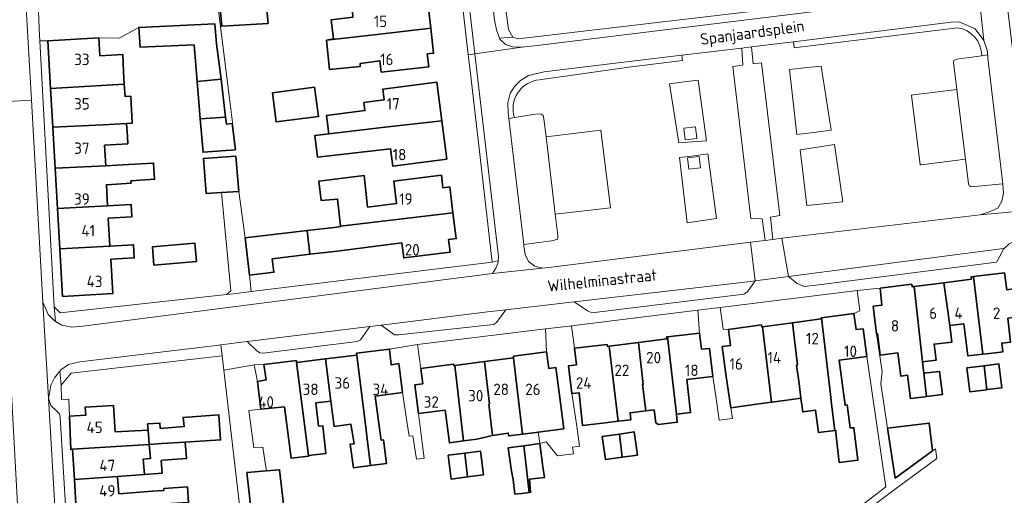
# Model space of a CAD drawing. Header units: metres. Extents: x 245598 to 248625, y 478632 to 481818.
# Tile 18 of 37: x 247546 to 247701, y 479422 to 479497. Entities that reach past the tile are written whole.
import ezdxf
from ezdxf.enums import TextEntityAlignment as Align

# ---------------------------------------------------------------- set-up
doc = ezdxf.new("R2010")
doc.units = ezdxf.units.M
for name, color, linetype, lineweight in [('B-XX-GR-GROENVOORZIENING-GV', 80, 'Continuous', 18), ('B-XX-OG-BEBOUWING-GV', 7, 'Continuous', 35), ('B-XX-OG-BEBOUWING-T18', 10, 'Continuous', 18), ('B-XX-OG-TERREIN_ERF-GV', 7, 'Continuous', 18), ('B-XX-OG-TOPOGRAFIE-T18', 10, 'Continuous', 18), ('B-XX-VH-VERHARDING_GESLOTEN-GV', 252, 'Continuous', 18), ('B-XX-VH-VERHARDING_HALFVERHARDING-GV', 252, 'Continuous', 18), ('B-XX-VH-VERHARDING_OPEN-GV', 252, 'Continuous', 18)]:
    doc.layers.add(name, color=color, linetype=linetype, lineweight=lineweight)
doc.styles.add('NLCS-ISO-M-T18', font='NLCS-ISO.ttf', dxfattribs={"height": 1.8})

msp = doc.modelspace()

# ---------------------------------------------------------------- linework, layer by layer
at = {"layer": 'B-XX-GR-GROENVOORZIENING-GV'}
msp.add_lwpolyline([(247624.095, 479481.82), (247627.725, 479482.4), (247628.275, 479482.388), (247628.6, 479482.175), (247628.725, 479481.625), (247629.062, 479478.797), (247637.678, 479479.823), (247639.197, 479467.622), (247630.516, 479466.588), (247630.912, 479463.263), (247630.912, 479462.9), (247630.888, 479462.675), (247630.625, 479462.588), (247630.287, 479462.463), (247625.544, 479461.826), (247625.575, 479461.563), (247625.775, 479460.262), (247626.313, 479459.125), (247627.325, 479458.413), (247628.533, 479458.113), (247629.9, 479458.275), (247661.238, 479462.175), (247663.581, 479462.462), (247663.113, 479465.862), (247661.325, 479465.9), (247658.463, 479489.875), (247660.025, 479490.112), (247659.875, 479492.787), (247650.452, 479491.654), (247650.535, 479490.823), (247642.081, 479489.778), (247628.011, 479487.778)], dxfattribs=at)
for points in [[(247668.545, 479479.188), (247671.171, 479479.497), (247673.962, 479479.826), (247672.369, 479489.917), (247669.756, 479489.651), (247667.371, 479489.408)], [(247649.956, 479477.861), (247648.498, 479487.172), (247650.796, 479487.459), (247653.037, 479487.739), (247654.311, 479478.179), (247652.071, 479478.015)], [(247649.956, 479477.861), (247652.071, 479478.015), (247654.311, 479478.179), (247653.037, 479487.739), (247650.796, 479487.459), (247648.498, 479487.172)], [(247693.722, 479486.25), (247686.929, 479485.401), (247686.571, 479485.357), (247687.943, 479474.37), (247688.107, 479474.39), (247695.094, 479475.263)], [(247629.062, 479478.797), (247630.516, 479466.588), (247639.197, 479467.622), (247637.678, 479479.823)], [(247650.977, 479478.334), (247652.808, 479478.552), (247652.594, 479480.356), (247650.763, 479480.139)], [(247650.977, 479478.334), (247650.763, 479480.139), (247652.594, 479480.356), (247652.808, 479478.552)], [(247670.132, 479467.988), (247672.736, 479468.255), (247675.768, 479468.566), (247674.493, 479477.595), (247671.501, 479477.126), (247669.076, 479476.745)], [(247651.3, 479465.237), (247650.062, 479475.524), (247652.366, 479475.825), (247654.524, 479476.108), (247655.905, 479465.911), (247653.747, 479465.595)], [(247651.3, 479465.237), (247653.747, 479465.595), (247655.905, 479465.911), (247654.524, 479476.108), (247652.366, 479475.825), (247650.062, 479475.524)], [(247651.561, 479473.675), (247651.347, 479475.479), (247653.178, 479475.697), (247653.392, 479473.893)], [(247651.561, 479473.675), (247653.392, 479473.893), (247653.178, 479475.697), (247651.347, 479475.479)], [(247663.162, 479448.871), (247667.842, 479449.498), (247672.387, 479450.108), (247672.367, 479450.255), (247672.414, 479450.261), (247677.543, 479450.951), (247678.489, 479451.389), (247678.033, 479454.567), (247656.498, 479451.905), (247656.933, 479448.456), (247657.765, 479448.453), (247662.983, 479449.154), (247663.024, 479448.852)], [(247648.164, 479447.249), (247653.242, 479447.851), (247652.956, 479451.467), (247633.066, 479449.005), (247633.536, 479445.486), (247638.698, 479446.057), (247638.731, 479445.773), (247639.006, 479445.807), (247643.613, 479446.385), (247648.067, 479446.943), (247648.032, 479447.233)], [(247628.967, 479448.511), (247608.811, 479446.089), (247609.353, 479442.261), (247614.523, 479442.971), (247614.529, 479442.724), (247614.689, 479442.745), (247619.369, 479443.369), (247623.95, 479443.98), (247623.965, 479443.982), (247623.935, 479444.21), (247629.152, 479444.896)]]:
    msp.add_lwpolyline(points, close=True, dxfattribs=at)
msp.add_lwpolyline([(247628.011, 479487.778, 0.4821466), (247624.095, 479481.82)], format="xyb", dxfattribs=at)
at = {"layer": 'B-XX-OG-BEBOUWING-GV'}
for points in [[(247602.006, 479498.968), (247598.588, 479498.588), (247598.675, 479497.662), (247595.263, 479497.237), (247595.625, 479494.225), (247594.512, 479494.025), (247594.513, 479494.014), (247602.457, 479494.937), (247610.91, 479495.918), (247610.456, 479499.982), (247609.297, 479499.852), (247609.112, 479501.501), (247609.074, 479501.843), (247601.776, 479501.028)], [(247584.971, 479500.422), (247579.341, 479500), (247577.675, 479499.875), (247577.707, 479499.538), (247578.025, 479496.225), (247585.3, 479496.675)], [(247573.694, 479493.288), (247574.138, 479487.5), (247577.925, 479487.888), (247577.212, 479493.438), (247576.925, 479496.612), (247564.938, 479496.037), (247565.163, 479492.925)], [(247602.457, 479494.937), (247594.513, 479494.014), (247595, 479489.4), (247599.825, 479489.888), (247599.825, 479490.362), (247602.922, 479490.776), (247603.12, 479489), (247610.599, 479489.836), (247610.372, 479491.866), (247611.35, 479491.976), (247610.91, 479495.918)], [(247551.077, 479486.408), (247562.68, 479487.111), (247562.567, 479489.076), (247562.422, 479491.764), (247558.848, 479491.572), (247558.687, 479494.39), (247550.646, 479493.93)], [(247577.925, 479487.888), (247574.138, 479487.5), (247574.633, 479481.62), (247578.617, 479481.869)], [(247562.68, 479487.111), (247551.077, 479486.408), (247551.426, 479480.306), (247559.353, 479480.68), (247563.038, 479480.892), (247563.908, 479480.938), (247563.698, 479485.192), (247562.791, 479485.168)], [(247586.001, 479485.732), (247586.6, 479481.138), (247593.262, 479481.975), (247592.6, 479486.625)], [(247604.144, 479480.358), (247612.652, 479481.343), (247611.872, 479487.415), (247603.377, 479486.322), (247603.592, 479484.652), (247600.387, 479484.225), (247600.563, 479482.925), (247594.512, 479482.162), (247594.873, 479479.284)], [(247578.617, 479481.869), (247574.633, 479481.62), (247575.075, 479476.375), (247580.163, 479476.763), (247579.675, 479480.875), (247578.738, 479480.813)], [(247612.652, 479481.343), (247604.144, 479480.358), (247594.873, 479479.284), (247592.681, 479479.03), (247593.079, 479475.596), (247604.584, 479476.929), (247604.936, 479474.194), (247613.43, 479475.286)], [(247559.353, 479480.68), (247551.426, 479480.306), (247551.795, 479473.871), (247559.763, 479474.228), (247559.577, 479477.48), (247563.222, 479477.69), (247563.156, 479478.838), (247563.038, 479480.892)], [(247577.979, 479470.029), (247580.688, 479470.188), (247580.238, 479475.725), (247575.125, 479475.375), (247575.563, 479469.888)], [(247552.16, 479467.505), (247560.04, 479467.933), (247559.851, 479471.248), (247563.748, 479471.472), (247563.725, 479471.883), (247567.433, 479472.097), (247567.285, 479474.661), (247563.326, 479474.433), (247559.763, 479474.228), (247551.795, 479473.871)], [(247600.972, 479467.711), (247600.438, 479472.698), (247593.275, 479471.787), (247593.662, 479468.763), (247596.263, 479468.975), (247596.463, 479467.144), (247596.426, 479467.139), (247596.733, 479464.694), (247614.417, 479466.808), (247613.904, 479470.892), (247612.844, 479470.759), (247612.591, 479472.765), (247605.093, 479471.822), (247605.537, 479468.285)], [(247560.04, 479467.933), (247552.16, 479467.505), (247552.525, 479461.126), (247560.407, 479461.569), (247560.156, 479465.968), (247563.844, 479466.179), (247563.731, 479468.144)], [(247614.417, 479466.808), (247596.733, 479464.694), (247596.739, 479464.649), (247595.724, 479464.521), (247591.443, 479464.053), (247591.902, 479460.3), (247596.193, 479460.799), (247606.361, 479462.078), (247606.66, 479459.704), (247613.969, 479460.623), (247613.718, 479462.618), (247614.925, 479462.77)], [(247581.683, 479462.858), (247582.403, 479456.976), (247586.221, 479457.444), (247585.96, 479459.574), (247591.902, 479460.3), (247591.443, 479464.053)], [(247552.525, 479461.126), (247552.954, 479453.638), (247560.869, 479454.091), (247560.559, 479459.5), (247564.247, 479459.711), (247564.128, 479461.782), (247560.407, 479461.569)], [(247574.017, 479459.15), (247573.775, 479462.038), (247567.125, 479461.475), (247567.313, 479458.588)], [(247691.68, 479455.799), (247692.633, 479449.079), (247694.857, 479449.317), (247695.484, 479444.267), (247697.809, 479444.528), (247696.368, 479456.76), (247695.973, 479456.711), (247696.023, 479456.338)], [(247697.809, 479444.528), (247699.845, 479444.757), (247700.973, 479444.884), (247700.816, 479446.284), (247702.195, 479446.439), (247701.771, 479450.205), (247703.345, 479450.416), (247702.906, 479454.904), (247701.584, 479454.684), (247701.239, 479457.359), (247696.368, 479456.76)], [(247684.465, 479444.74), (247684.908, 479441.088), (247685.99, 479441.219), (247686.434, 479437.548), (247688.715, 479437.824), (247688.943, 479437.852), (247688.54, 479441.528), (247688.343, 479443.318), (247687.038, 479455.222), (247686.697, 479455.18), (247686.647, 479455.564), (247681.687, 479454.954), (247681.923, 479452.256), (247680.563, 479452.106), (247681.107, 479447.762), (247681.226, 479447.778), (247681.65, 479444.388)], [(247692.633, 479449.079), (247691.68, 479455.799), (247687.038, 479455.222), (247688.343, 479443.318), (247690.474, 479443.57), (247690.154, 479446.141), (247692.949, 479446.458)], [(247672.414, 479450.261), (247672.367, 479450.255), (247672.387, 479450.108), (247667.842, 479449.498), (247668.629, 479442.821), (247668.502, 479442.804), (247668.889, 479439.9), (247669.198, 479437.581), (247669.486, 479435.427), (247671.505, 479435.707), (247671.945, 479432.181), (247674.507, 479432.501), (247674.066, 479436.24), (247673.839, 479438.171)], [(247673.839, 479438.171), (247674.066, 479436.24), (247674.507, 479432.501), (247674.666, 479432.521), (247674.7, 479432.122), (247675.211, 479427.476), (247678.167, 479427.856), (247677.533, 479432.933), (247676.941, 479432.933), (247676.491, 479436.543), (247676.142, 479436.499), (247675.914, 479438.449), (247675.222, 479443.608), (247679.552, 479444.19), (247678.964, 479448.559), (247677.882, 479448.413), (247677.543, 479450.951), (247672.414, 479450.261)], [(247657.382, 479441.392), (247658.179, 479436.1), (247662.221, 479436.643), (247664.566, 479436.958), (247663.162, 479448.871), (247663.024, 479448.852), (247662.983, 479449.154), (247657.765, 479448.453), (247658.107, 479445.911), (247656.8, 479445.736)], [(247667.842, 479449.498), (247663.162, 479448.871), (247664.566, 479436.958), (247666.604, 479437.232), (247669.198, 479437.581), (247668.889, 479439.9), (247668.502, 479442.804), (247668.629, 479442.821)], [(247649.578, 479435.069), (247648.164, 479447.249), (247648.032, 479447.233), (247648.067, 479446.943), (247643.613, 479446.385), (247644.38, 479439.772), (247644.25, 479439.757), (247644.756, 479435.589), (247646.102, 479435.761), (247646.338, 479433.723), (247646.766, 479433.469), (247649.724, 479433.813)], [(247648.164, 479447.249), (247649.578, 479435.069), (247651.824, 479435.335), (247651.207, 479440.545), (247654.366, 479440.92), (247655.297, 479441.03), (247654.774, 479445.45), (247653.544, 479445.305), (247653.242, 479447.851)], [(247639.006, 479445.807), (247638.731, 479445.773), (247638.698, 479446.057), (247633.536, 479445.486), (247633.849, 479442.844), (247632.591, 479442.695), (247633.108, 479438.326), (247634.257, 479438.462), (247634.804, 479433.298), (247637.968, 479433.676), (247640.402, 479433.965)], [(247639.006, 479445.807), (247640.402, 479433.965), (247642.439, 479434.206), (247642.309, 479435.304), (247644.756, 479435.589), (247644.25, 479439.757), (247644.38, 479439.772), (247643.613, 479446.385)], [(247594.34, 479443.792), (247595.188, 479437.15), (247595.699, 479433.145), (247598.358, 479433.485), (247598.541, 479432.313), (247598.837, 479430.423), (247598.253, 479430.347), (247598.734, 479426.639), (247601.379, 479426.982), (247601.436, 479426.99), (247600.973, 479430.701), (247600.738, 479432.58), (247599.265, 479444.385)], [(247599.265, 479444.385), (247600.738, 479432.58), (247600.973, 479430.701), (247601.436, 479426.99), (247601.379, 479426.982), (247603.964, 479427.318), (247603.483, 479431.027), (247603.126, 479430.981), (247602.865, 479432.839), (247602.148, 479437.939), (247606.472, 479438.5), (247605.889, 479443.055), (247604.708, 479442.837), (247604.446, 479445.333), (247599.226, 479444.696)], [(247627.816, 479432.258), (247631.865, 479432.789), (247631.173, 479438.06), (247630.598, 479442.44), (247629.493, 479442.295), (247629.152, 479444.896), (247623.935, 479444.21), (247623.965, 479443.982), (247623.95, 479443.98), (247625.348, 479431.934), (247627.52, 479432.219)], [(247584.144, 479435.862), (247587.887, 479436.216), (247588.926, 479428.165), (247591.71, 479428.438), (247591.693, 479428.567), (247589.809, 479443.247), (247589.772, 479443.539), (247584.662, 479442.913), (247584.993, 479440.497), (247583.636, 479440.242)], [(247595.188, 479437.15), (247594.34, 479443.792), (247589.809, 479443.247), (247591.693, 479428.567), (247594.418, 479428.859), (247593.943, 479433.236), (247593.254, 479433.175), (247592.846, 479436.859)], [(247609.353, 479442.261), (247609.667, 479439.866), (247608.41, 479439.701), (247609.003, 479435.188), (247613.167, 479435.734), (247613.843, 479430.582), (247616.068, 479430.874), (247614.689, 479442.745), (247614.529, 479442.724), (247614.523, 479442.971)], [(247614.689, 479442.745), (247616.068, 479430.874), (247618.176, 479431.15), (247620.631, 479431.71), (247620.074, 479436.654), (247620.147, 479436.664), (247619.369, 479443.369)], [(247620.074, 479436.654), (247620.631, 479431.71), (247623.128, 479432.095), (247623.186, 479431.651), (247625.348, 479431.934), (247623.95, 479443.98), (247619.369, 479443.369), (247620.147, 479436.664)], [(247698.023, 479442.712), (247695.315, 479442.361), (247695.803, 479438.597), (247698.468, 479438.942)], [(247700.842, 479439.25), (247700.355, 479443.014), (247698.023, 479442.712), (247698.468, 479438.942), (247698.49, 479438.945)], [(247688.943, 479437.852), (247691.464, 479438.157), (247691.02, 479441.828), (247688.54, 479441.528)], [(247566.428, 479432.568), (247561.25, 479432.276), (247560.994, 479436.448), (247556.523, 479436.202), (247556.601, 479434.912), (247554.038, 479434.774), (247554.243, 479429.536), (247554.526, 479429.554), (247566.613, 479430.321)], [(247566.428, 479432.568), (247566.613, 479430.321), (247568.517, 479430.442), (247572.278, 479430.68), (247577.825, 479431.032), (247577.533, 479435), (247571.933, 479434.567), (247572.078, 479433.136), (247568.322, 479432.83), (247568.274, 479433.686), (247566.35, 479433.555)], [(247682.831, 479432.868), (247684, 479425.011), (247689.915, 479429.285), (247689.382, 479433.665)], [(247640.639, 479431.956), (247637.909, 479431.578), (247638.413, 479427.939), (247641.069, 479428.306)], [(247641.069, 479428.306), (247643.446, 479428.635), (247642.943, 479432.275), (247640.639, 479431.956)], [(247554.812, 479424.79), (247561.628, 479425.262), (247565.837, 479425.553), (247565.667, 479428.01), (247566.797, 479428.08), (247566.613, 479430.321), (247554.526, 479429.554)], [(247565.667, 479428.01), (247565.837, 479425.553), (247568.641, 479425.783), (247568.496, 479427.777), (247568.731, 479427.816), (247572.486, 479428.121), (247572.278, 479430.68), (247568.517, 479430.442), (247566.613, 479430.321), (247566.797, 479428.08)], [(247625.985, 479426.446), (247625.562, 479430.089), (247623.126, 479429.756), (247623.623, 479426.123), (247623.889, 479424.767), (247624.147, 479422.475), (247625.244, 479422.589), (247626.415, 479422.738)], [(247625.562, 479430.089), (247625.985, 479426.446), (247626.415, 479422.738), (247626.644, 479422.767), (247626.444, 479424.833), (247628.8, 479425.1), (247628.581, 479426.802), (247628.084, 479430.434)], [(247616.291, 479428.954), (247613.665, 479428.619), (247614.144, 479424.854), (247616.728, 479425.184)], [(247616.728, 479425.184), (247619.209, 479425.5), (247618.73, 479429.265), (247616.291, 479428.954)], [(247585.04, 479426.132), (247581.967, 479425.867), (247582.6, 479420.389), (247582.8, 479420.411), (247585.111, 479420.656), (247587.733, 479420.911), (247587.122, 479426.311)], [(247569.055, 479420.928), (247572.768, 479421.167), (247572.613, 479423.625), (247568.899, 479423.39), (247568.919, 479423.067), (247567.089, 479422.935), (247561.79, 479422.552), (247561.628, 479425.262), (247554.812, 479424.79), (247555.097, 479420.03), (247567.179, 479420.807)]]:
    msp.add_lwpolyline(points, close=True, dxfattribs=at)
at = {"layer": 'B-XX-OG-TERREIN_ERF-GV'}
for points in [[(247577.4, 479499.5), (247579.2, 479485.263), (247579.725, 479481.075), (247579.675, 479480.875), (247580.163, 479476.763), (247575.075, 479476.375), (247574.633, 479481.62), (247574.138, 479487.5), (247573.694, 479493.288), (247565.163, 479492.925), (247564.938, 479496.037), (247561.875, 479494.325), (247558.687, 479494.39), (247558.848, 479491.572), (247562.422, 479491.764), (247562.567, 479489.076), (247562.68, 479487.111), (247562.791, 479485.168), (247563.698, 479485.192), (247563.908, 479480.938), (247563.038, 479480.892), (247563.156, 479478.838), (247563.222, 479477.69), (247559.577, 479477.48), (247559.763, 479474.228), (247563.326, 479474.433), (247567.285, 479474.661), (247567.433, 479472.097), (247563.725, 479471.883), (247563.748, 479471.472), (247559.851, 479471.248), (247560.04, 479467.933), (247563.731, 479468.144), (247563.844, 479466.179), (247560.156, 479465.968), (247560.407, 479461.569), (247564.128, 479461.782), (247564.247, 479459.711), (247560.559, 479459.5), (247560.869, 479454.091), (247552.954, 479453.638), (247552.525, 479461.126), (247552.16, 479467.505), (247551.795, 479473.871), (247551.426, 479480.306), (247551.077, 479486.408), (247550.646, 479493.93), (247549.399, 479493.912), (247551.625, 479452), (247552.575, 479451.075), (247578.788, 479453.938), (247579.425, 479454.538), (247577.979, 479470.029), (247575.563, 479469.888), (247575.125, 479475.375), (247580.238, 479475.725), (247580.688, 479470.188), (247581.683, 479462.858), (247591.443, 479464.053), (247595.724, 479464.521), (247596.739, 479464.649), (247596.733, 479464.694), (247596.426, 479467.139), (247596.463, 479467.144), (247596.263, 479468.975), (247593.662, 479468.763), (247593.275, 479471.787), (247600.438, 479472.698), (247600.972, 479467.711), (247605.537, 479468.285), (247605.093, 479471.822), (247612.591, 479472.765), (247612.844, 479470.759), (247613.904, 479470.892), (247614.417, 479466.808), (247614.925, 479462.77), (247613.718, 479462.618), (247613.969, 479460.623), (247606.66, 479459.704), (247606.361, 479462.078), (247596.193, 479460.799), (247591.902, 479460.3), (247585.96, 479459.574), (247586.221, 479457.444), (247582.403, 479456.976), (247582.637, 479454.4), (247620.563, 479459.025), (247618.737, 479475.138), (247617.112, 479489.225), (247616.82, 479491.746), (247615.864, 479500)], [(247584.971, 479500.422), (247585.3, 479496.675), (247578.025, 479496.225), (247577.707, 479499.538)], [(247610.456, 479499.982), (247610.91, 479495.918), (247611.35, 479491.976), (247610.372, 479491.866), (247610.599, 479489.836), (247603.12, 479489), (247602.922, 479490.776), (247599.825, 479490.362), (247599.825, 479489.888), (247595, 479489.4), (247594.513, 479494.014), (247594.512, 479494.025), (247595.625, 479494.225), (247595.263, 479497.237), (247598.675, 479497.662)], [(247622.567, 479500), (247623.163, 479495.688), (247623.837, 479494.525), (247624.7, 479494.237), (247673.832, 479500)], [(247702.195, 479446.439), (247700.816, 479446.284), (247700.973, 479444.884), (247699.845, 479444.757), (247697.809, 479444.528), (247695.484, 479444.267), (247694.857, 479449.317), (247692.633, 479449.079), (247692.949, 479446.458), (247690.154, 479446.141), (247690.474, 479443.57), (247688.343, 479443.318), (247688.54, 479441.528), (247691.02, 479441.828), (247691.464, 479438.157), (247688.943, 479437.852), (247688.715, 479437.824), (247686.434, 479437.548), (247685.99, 479441.219), (247684.908, 479441.088), (247684.465, 479444.74), (247681.65, 479444.388), (247681.226, 479447.778), (247681.107, 479447.762), (247682, 479441.789), (247681.789, 479439.867), (247682.831, 479432.868), (247689.382, 479433.665), (247689.915, 479429.285), (247690.367, 479429.611), (247690.578, 479428.122), (247684.456, 479423.556), (247676.233, 479417.411)], [(247582.211, 479408.533), (247578.349, 479442.006), (247578.089, 479444.254), (247554.289, 479441.556), (247552.744, 479439.633), (247552.789, 479437.367), (247553.944, 479437.467), (247554.038, 479434.774), (247556.601, 479434.912), (247556.523, 479436.202), (247560.994, 479436.448), (247561.25, 479432.276), (247566.428, 479432.568), (247566.35, 479433.555), (247568.274, 479433.686), (247568.322, 479432.83), (247572.078, 479433.136), (247571.933, 479434.567), (247577.533, 479435), (247577.825, 479431.032), (247572.278, 479430.68), (247572.486, 479428.121), (247568.731, 479427.816), (247568.496, 479427.777), (247568.641, 479425.783), (247565.837, 479425.553), (247561.628, 479425.262), (247561.79, 479422.552), (247567.089, 479422.935), (247568.919, 479423.067), (247568.899, 479423.39), (247572.613, 479423.625), (247572.768, 479421.167)], [(247676.156, 479418.711), (247682.556, 479423.633), (247679.552, 479444.19), (247675.222, 479443.608), (247675.914, 479438.449), (247676.142, 479436.499), (247676.491, 479436.543), (247676.941, 479432.933), (247677.533, 479432.933), (247678.167, 479427.856), (247675.211, 479427.476), (247674.7, 479432.122), (247674.666, 479432.521), (247674.507, 479432.501), (247671.945, 479432.181), (247671.505, 479435.707), (247669.486, 479435.427), (247669.198, 479437.581), (247666.604, 479437.232), (247664.566, 479436.958), (247662.221, 479436.643), (247658.179, 479436.1), (247658.433, 479434.411), (247656.337, 479434.143), (247655.789, 479437.933), (247655.297, 479441.03), (247654.366, 479440.92), (247651.207, 479440.545), (247651.824, 479435.335), (247649.578, 479435.069), (247649.724, 479433.813), (247646.766, 479433.469), (247646.338, 479433.723), (247646.102, 479435.761), (247644.756, 479435.589), (247642.309, 479435.304), (247642.439, 479434.206), (247640.402, 479433.965), (247637.968, 479433.676), (247634.804, 479433.298), (247634.257, 479438.462), (247633.108, 479438.326), (247633.889, 479433.189), (247634.352, 479430.052), (247633.211, 479429.889), (247633.411, 479428.822), (247633.4, 479428.822), (247630.844, 479428.511), (247629.1, 479430.733), (247628.084, 479430.434), (247627.816, 479432.258), (247627.52, 479432.219), (247625.348, 479431.934), (247623.186, 479431.651), (247623.128, 479432.095), (247620.631, 479431.71), (247618.176, 479431.15), (247616.068, 479430.874), (247613.843, 479430.582), (247613.167, 479435.734), (247609.003, 479435.188), (247609.633, 479430.133), (247609.906, 479428.136), (247608.678, 479427.978), (247608.1, 479431.689), (247607.494, 479431.602), (247607.189, 479433.6), (247606.472, 479438.5), (247602.148, 479437.939), (247602.865, 479432.839), (247603.126, 479430.981), (247603.483, 479431.027), (247603.964, 479427.318), (247601.379, 479426.982), (247598.734, 479426.639), (247598.253, 479430.347), (247598.837, 479430.423), (247598.541, 479432.313), (247598.358, 479433.485), (247595.699, 479433.145), (247595.188, 479437.15), (247592.846, 479436.859), (247593.254, 479433.175), (247593.943, 479433.236), (247594.418, 479428.859), (247591.693, 479428.567), (247591.71, 479428.438), (247588.926, 479428.165), (247587.887, 479436.216), (247584.144, 479435.862), (247582.289, 479435.656), (247583.067, 479429.756), (247584.5, 479429.9), (247584.811, 479427.8), (247585.04, 479426.132), (247587.122, 479426.311), (247587.733, 479420.911)]]:
    msp.add_lwpolyline(points, dxfattribs=at)
for points in [[(247586.001, 479485.732), (247592.6, 479486.625), (247593.262, 479481.975), (247586.6, 479481.138)], [(247603.592, 479484.652), (247603.377, 479486.322), (247611.872, 479487.415), (247612.652, 479481.343), (247613.43, 479475.286), (247604.936, 479474.194), (247604.584, 479476.929), (247593.079, 479475.596), (247592.681, 479479.03), (247594.873, 479479.284), (247594.512, 479482.162), (247600.563, 479482.925), (247600.387, 479484.225)], [(247573.775, 479462.038), (247574.017, 479459.15), (247567.313, 479458.588), (247567.125, 479461.475)], [(247583.144, 479442.833), (247583.636, 479440.242), (247584.993, 479440.497), (247584.662, 479442.913)], [(247698.023, 479442.712), (247700.355, 479443.014), (247700.842, 479439.25), (247698.49, 479438.945), (247698.468, 479438.942), (247695.803, 479438.597), (247695.315, 479442.361)], [(247641.069, 479428.306), (247638.413, 479427.939), (247637.909, 479431.578), (247640.639, 479431.956), (247642.943, 479432.275), (247643.446, 479428.635)], [(247628.084, 479430.434), (247628.581, 479426.802), (247628.8, 479425.1), (247626.444, 479424.833), (247626.644, 479422.767), (247626.415, 479422.738), (247625.244, 479422.589), (247624.147, 479422.475), (247623.889, 479424.767), (247623.623, 479426.123), (247623.126, 479429.756), (247625.562, 479430.089)], [(247616.728, 479425.184), (247614.144, 479424.854), (247613.665, 479428.619), (247616.291, 479428.954), (247618.73, 479429.265), (247619.209, 479425.5)]]:
    msp.add_lwpolyline(points, close=True, dxfattribs=at)
at = {"layer": 'B-XX-VH-VERHARDING_GESLOTEN-GV'}
for points in [[(247542.418, 479484.281), (247548.062, 479484.584), (247547.19, 479500), (247546.725, 479508.225), (247544.575, 479555.225)], [(247683.321, 479500), (247627.675, 479493.188), (247625.272, 479492.925), (247617.844, 479491.889), (247621.575, 479459.913), (247621.548, 479459.227), (247621.538, 479458.987), (247621.188, 479458.075), (247620.663, 479457.275), (247628.533, 479458.113), (247627.325, 479458.413), (247626.313, 479459.125), (247625.775, 479460.262), (247625.575, 479461.563), (247625.544, 479461.826), (247623.188, 479481.675), (247623.087, 479482.525), (247623.075, 479484.225), (247623.438, 479485.675), (247624.163, 479486.763), (247625.038, 479487.7), (247626.3, 479488.487), (247628.775, 479489.037), (247630.862, 479489.3), (247650.452, 479491.654), (247659.875, 479492.787), (247661.387, 479492.963), (247668.016, 479493.788), (247692.825, 479496.875), (247694.125, 479496.938), (247696.613, 479495.8), (247697.975, 479493.975), (247697.155, 479501.814)], [(247616.898, 479500), (247617.844, 479491.889), (247625.272, 479492.925), (247623.8, 479492.975), (247622.688, 479493.325), (247621.8, 479494.2), (247621.754, 479494.333), (247621.288, 479495.675), (247620.975, 479497.188), (247620.636, 479500)]]:
    msp.add_lwpolyline(points, dxfattribs=at)
for points in [[(247705.244, 479470.588), (247705.113, 479471.013), (247701.58, 479500), (247701.3, 479502.299), (247697.155, 479501.814), (247697.975, 479493.975), (247698.488, 479492.475), (247698.588, 479491.475), (247698.613, 479491.175), (247700.988, 479471.412), (247701.075, 479469.925), (247700.838, 479468.675), (247700.213, 479467.575), (247699, 479467.025), (247697.425, 479466.525), (247709.428, 479467.625), (247707.625, 479467.713), (247706.375, 479468.475), (247705.525, 479469.675)], [(247551.967, 479416.989), (247550.767, 479437.589), (247549.862, 479452.737), (247548.062, 479484.584), (247542.418, 479484.281), (247543.1, 479471.7), (247544.911, 479438.311), (247547.333, 479393.767), (247548.749, 479367.175), (247554.722, 479367.522), (247554.244, 479375.433)], [(247697.425, 479466.525), (247666.2, 479462.8), (247667.225, 479456.775), (247701.065, 479461.169), (247701.167, 479461.189), (247701.967, 479461.956), (247702.8, 479462.367), (247703.8, 479462.611), (247707.375, 479463.058), (247757.166, 479469.12), (247756.608, 479473.669), (247747.559, 479472.514), (247730.962, 479470.388), (247721.783, 479469.21), (247710.113, 479467.713), (247709.428, 479467.625)], [(247620.663, 479457.275), (247556.162, 479448.963), (247554.425, 479448.788), (247552.838, 479449.088), (247551.832, 479449.709), (247551.563, 479449.875), (247550.675, 479450.775), (247549.862, 479452.737), (247550.767, 479437.589), (247550.889, 479438.411), (247551.111, 479439.656), (247551.711, 479440.833), (247552.541, 479441.88), (247552.689, 479442.067), (247553.9, 479442.889), (247555.667, 479443.311), (247577.111, 479445.911), (247577.896, 479446.009), (247582.022, 479446.522), (247601.32, 479448.909), (247603.133, 479449.133), (247619.844, 479451.2), (247622.744, 479451.533), (247633.511, 479452.789), (247661.267, 479456), (247662.011, 479456.1), (247661.238, 479462.175), (247629.9, 479458.275), (247628.533, 479458.113)]]:
    msp.add_lwpolyline(points, close=True, dxfattribs=at)
at = {"layer": 'B-XX-VH-VERHARDING_HALFVERHARDING-GV'}
for points in [[(247697.643, 479491.572), (247698.563, 479491.7), (247698.588, 479491.475), (247698.488, 479492.475), (247697.975, 479493.975), (247696.613, 479495.8), (247694.125, 479496.938), (247692.825, 479496.875), (247668.016, 479493.788)], [(247693.827, 479495.992), (247668.143, 479492.816), (247668.016, 479493.788), (247661.387, 479492.963), (247661.688, 479490.3), (247662.975, 479490.475), (247665.875, 479466.375), (247664.425, 479466.125), (247664.775, 479462.625), (247666.2, 479462.8)], [(247668.016, 479493.788), (247668.143, 479492.816), (247693.827, 479495.992)], [(247628.011, 479487.778), (247642.081, 479489.778), (247650.535, 479490.823), (247650.452, 479491.654), (247630.862, 479489.3), (247628.775, 479489.037), (247626.3, 479488.487), (247625.038, 479487.7), (247624.163, 479486.763), (247623.438, 479485.675), (247623.075, 479484.225), (247623.087, 479482.525), (247623.188, 479481.675), (247624.095, 479481.82)], [(247666.2, 479462.8), (247697.425, 479466.525), (247699, 479467.025), (247700.213, 479467.575), (247700.838, 479468.675), (247701.075, 479469.925), (247700.988, 479471.412), (247695.975, 479470.925), (247695.688, 479471.112), (247695.575, 479471.412), (247695.094, 479475.263), (247688.107, 479474.39), (247687.943, 479474.37), (247686.571, 479485.357), (247686.929, 479485.401), (247693.722, 479486.25), (247693.188, 479490.525), (247693.275, 479490.825), (247693.713, 479491.025), (247697.643, 479491.572)]]:
    msp.add_lwpolyline(points, dxfattribs=at)
for points in [[(247693.827, 479495.992, -0.3754006), (247697.643, 479491.572)], [(247697.643, 479491.572, 0.3754006), (247693.827, 479495.992)], [(247624.095, 479481.82, -0.4821466), (247628.011, 479487.778)]]:
    msp.add_lwpolyline(points, format="xyb", dxfattribs=at)
for points in [[(247668.545, 479479.188), (247667.371, 479489.408), (247669.756, 479489.651), (247672.369, 479489.917), (247673.962, 479479.826), (247671.171, 479479.497)], [(247670.132, 479467.988), (247669.076, 479476.745), (247671.501, 479477.126), (247674.493, 479477.595), (247675.768, 479468.566), (247672.736, 479468.255)]]:
    msp.add_lwpolyline(points, close=True, dxfattribs=at)
at = {"layer": 'B-XX-VH-VERHARDING_OPEN-GV'}
for points in [[(247544.575, 479555.225), (247546.725, 479508.225), (247547.19, 479500), (247548.062, 479484.584), (247549.862, 479452.737), (247550.675, 479450.775), (247551.563, 479449.875), (247551.832, 479449.709), (247551.625, 479452), (247549.399, 479493.912), (247549.3, 479495.775), (247549.211, 479497.487), (247549.081, 479500), (247544.687, 479584.861)], [(247549.211, 479497.487), (247549.3, 479495.775), (247549.399, 479493.912), (247550.646, 479493.93), (247558.687, 479494.39), (247561.875, 479494.325), (247564.938, 479496.037), (247576.925, 479496.612), (247577.212, 479493.438), (247577.925, 479487.888), (247578.617, 479481.869), (247578.738, 479480.813), (247579.675, 479480.875), (247579.725, 479481.075), (247579.2, 479485.263), (247577.4, 479499.5)], [(247701.967, 479461.956), (247701.167, 479461.189), (247701.065, 479461.169), (247701.113, 479461.175), (247700.425, 479459.862), (247699.975, 479459.063), (247671.525, 479455.4), (247669.675, 479455.225), (247668.613, 479455.675), (247667.225, 479456.775), (247662.011, 479456.1), (247660.789, 479454.389), (247660.211, 479454), (247636.689, 479451.133), (247636.089, 479451.156), (247635.567, 479451.367), (247633.511, 479452.789), (247622.744, 479451.533), (247621.289, 479449.533), (247620.789, 479449.2), (247605.867, 479447.567), (247605.2, 479447.611), (247603.133, 479449.133), (247601.32, 479448.909), (247599.844, 479446.8), (247599.344, 479446.533), (247584.533, 479444.7), (247584, 479444.767), (247583.511, 479445.111), (247582.022, 479446.522), (247577.896, 479446.009), (247578.089, 479444.254), (247578.349, 479442.006), (247583.144, 479442.833), (247584.662, 479442.913), (247589.772, 479443.539), (247589.809, 479443.247), (247594.34, 479443.792), (247599.265, 479444.385), (247599.226, 479444.696), (247604.446, 479445.333), (247608.811, 479446.089), (247628.967, 479448.511), (247632.756, 479448.967), (247633.066, 479449.005), (247652.956, 479451.467), (247656.498, 479451.905), (247678.033, 479454.567), (247681.687, 479454.954), (247686.647, 479455.564), (247686.697, 479455.18), (247687.038, 479455.222), (247691.68, 479455.799), (247696.023, 479456.338), (247695.973, 479456.711), (247696.368, 479456.76), (247701.239, 479457.359)], [(247582.6, 479420.389), (247581.967, 479425.867), (247585.04, 479426.132), (247584.811, 479427.8), (247584.5, 479429.9), (247583.067, 479429.756), (247582.289, 479435.656), (247584.144, 479435.862), (247583.636, 479440.242), (247583.144, 479442.833), (247578.349, 479442.006), (247582.211, 479408.533)], [(247555.097, 479420.03), (247554.812, 479424.79), (247554.526, 479429.554), (247554.243, 479429.536), (247554.038, 479434.774), (247553.944, 479437.467), (247552.789, 479437.367), (247552.744, 479439.633), (247552.541, 479441.88), (247551.711, 479440.833), (247551.111, 479439.656), (247550.889, 479438.411), (247550.767, 479437.589), (247551.089, 479436.456), (247552.033, 479435.567), (247552.467, 479435.111), (247552.6, 479434.567), (247553.5, 479418.989)]]:
    msp.add_lwpolyline(points, dxfattribs=at)
for points in [[(247604.678, 479575.195), (247605.971, 479564.772), (247607.675, 479551.037), (247606.8, 479551.075), (247606.802, 479551.013), (247606.875, 479548.2), (247607.925, 479548.313), (247612.375, 479511.338), (247612.575, 479509.025), (247613.175, 479507.088), (247613.825, 479505.375), (247615.563, 479502.6), (247615.864, 479500), (247616.82, 479491.746), (247617.844, 479491.889), (247616.898, 479500), (247616.125, 479506.625), (247615.862, 479507.775), (247615.025, 479508.513), (247614.513, 479509.075), (247612.9, 479520.975), (247606.7, 479573.425), (247606.887, 479574.813), (247607.288, 479575.525)], [(247621.754, 479494.333), (247623.837, 479494.525), (247623.163, 479495.688), (247622.567, 479500), (247618.487, 479529.525), (247616.025, 479553.362), (247614.6, 479554.875), (247612.875, 479567.625), (247613.886, 479568.889), (247611.995, 479570.79), (247611.388, 479569.475), (247611.025, 479568.162), (247612.563, 479554.775), (247612.837, 479553.925), (247613.425, 479553.362), (247614.288, 479552.688), (247620.636, 479500), (247620.975, 479497.188), (247621.288, 479495.675)], [(247623.837, 479494.525), (247621.754, 479494.333), (247621.8, 479494.2), (247622.688, 479493.325), (247623.8, 479492.975), (247625.272, 479492.925), (247627.675, 479493.188), (247683.321, 479500), (247693.025, 479501.188), (247693.838, 479501.263), (247695.425, 479501.612), (247696.325, 479502.325), (247696.661, 479502.951), (247694.738, 479502.675), (247693.575, 479502.225), (247692.375, 479502.175), (247673.832, 479500), (247624.7, 479494.237)], [(247664.775, 479462.625), (247664.425, 479466.125), (247665.875, 479466.375), (247662.975, 479490.475), (247661.688, 479490.3), (247661.387, 479492.963), (247659.875, 479492.787), (247660.025, 479490.112), (247658.463, 479489.875), (247661.325, 479465.9), (247663.113, 479465.862), (247663.581, 479462.462)], [(247620.563, 479459.025), (247621.548, 479459.227), (247621.575, 479459.913), (247617.844, 479491.889), (247616.82, 479491.746), (247617.112, 479489.225), (247618.737, 479475.138)], [(247693.722, 479486.25), (247695.094, 479475.263), (247695.575, 479471.412), (247695.688, 479471.112), (247695.975, 479470.925), (247700.988, 479471.412), (247698.613, 479491.175), (247698.588, 479491.475), (247698.563, 479491.7), (247697.643, 479491.572), (247693.713, 479491.025), (247693.275, 479490.825), (247693.188, 479490.525)], [(247630.516, 479466.588), (247629.062, 479478.797), (247628.725, 479481.625), (247628.6, 479482.175), (247628.275, 479482.388), (247627.725, 479482.4), (247624.095, 479481.82), (247623.188, 479481.675), (247625.544, 479461.826), (247630.287, 479462.463), (247630.625, 479462.588), (247630.888, 479462.675), (247630.912, 479462.9), (247630.912, 479463.263)], [(247577.979, 479470.029), (247579.425, 479454.538), (247578.788, 479453.938), (247579.913, 479454.075), (247582.637, 479454.4), (247582.403, 479456.976), (247581.683, 479462.858), (247580.688, 479470.188)], [(247666.2, 479462.8), (247664.775, 479462.625), (247663.581, 479462.462), (247661.238, 479462.175), (247662.011, 479456.1), (247667.225, 479456.775)], [(247668.613, 479455.675), (247669.675, 479455.225), (247671.525, 479455.4), (247699.975, 479459.063), (247700.425, 479459.862), (247701.113, 479461.175), (247701.065, 479461.169), (247667.225, 479456.775)], [(247582.637, 479454.4), (247579.913, 479454.075), (247578.788, 479453.938), (247552.575, 479451.075), (247551.625, 479452), (247551.832, 479449.709), (247552.838, 479449.088), (247554.425, 479448.788), (247556.162, 479448.963), (247620.663, 479457.275), (247621.188, 479458.075), (247621.538, 479458.987), (247621.548, 479459.227), (247620.563, 479459.025)], [(247662.011, 479456.1), (247661.267, 479456), (247633.511, 479452.789), (247635.567, 479451.367), (247636.089, 479451.156), (247636.689, 479451.133), (247660.211, 479454), (247660.789, 479454.389)], [(247689.915, 479429.285), (247684, 479425.011), (247682.831, 479432.868), (247681.789, 479439.867), (247682, 479441.789), (247681.107, 479447.762), (247680.563, 479452.106), (247681.923, 479452.256), (247681.687, 479454.954), (247678.033, 479454.567), (247678.489, 479451.389), (247677.543, 479450.951), (247677.882, 479448.413), (247678.964, 479448.559), (247679.552, 479444.19), (247682.556, 479423.633), (247676.156, 479418.711), (247676.233, 479417.411), (247684.456, 479423.556), (247690.578, 479428.122), (247690.367, 479429.611)], [(247652.956, 479451.467), (247653.242, 479447.851), (247653.544, 479445.305), (247654.774, 479445.45), (247655.297, 479441.03), (247655.789, 479437.933), (247656.337, 479434.143), (247658.433, 479434.411), (247658.179, 479436.1), (247657.382, 479441.392), (247656.8, 479445.736), (247658.107, 479445.911), (247657.765, 479448.453), (247656.933, 479448.456), (247656.498, 479451.905)], [(247603.133, 479449.133), (247605.2, 479447.611), (247605.867, 479447.567), (247620.789, 479449.2), (247621.289, 479449.533), (247622.744, 479451.533), (247619.844, 479451.2)], [(247601.32, 479448.909), (247582.022, 479446.522), (247583.511, 479445.111), (247584, 479444.767), (247584.533, 479444.7), (247599.344, 479446.533), (247599.844, 479446.8)], [(247633.066, 479449.005), (247632.756, 479448.967), (247628.967, 479448.511), (247629.152, 479444.896), (247629.493, 479442.295), (247630.598, 479442.44), (247631.173, 479438.06), (247631.865, 479432.789), (247627.816, 479432.258), (247628.084, 479430.434), (247629.1, 479430.733), (247630.844, 479428.511), (247633.4, 479428.822), (247633.411, 479428.822), (247633.211, 479429.889), (247634.352, 479430.052), (247633.889, 479433.189), (247633.108, 479438.326), (247632.591, 479442.695), (247633.849, 479442.844), (247633.536, 479445.486)], [(247578.089, 479444.254), (247577.896, 479446.009), (247577.111, 479445.911), (247555.667, 479443.311), (247553.9, 479442.889), (247552.689, 479442.067), (247552.541, 479441.88), (247552.744, 479439.633), (247554.289, 479441.556)], [(247604.446, 479445.333), (247604.708, 479442.837), (247605.889, 479443.055), (247606.472, 479438.5), (247607.189, 479433.6), (247607.494, 479431.602), (247608.1, 479431.689), (247608.678, 479427.978), (247609.906, 479428.136), (247609.633, 479430.133), (247609.003, 479435.188), (247608.41, 479439.701), (247609.667, 479439.866), (247609.353, 479442.261), (247608.811, 479446.089)], [(247550.767, 479437.589), (247551.967, 479416.989), (247553.5, 479418.989), (247552.6, 479434.567), (247552.467, 479435.111), (247552.033, 479435.567), (247551.089, 479436.456)]]:
    msp.add_lwpolyline(points, close=True, dxfattribs=at)

# ---------------------------------------------------------------- texts
at = {"layer": 'B-XX-OG-BEBOUWING-T18', "style": 'NLCS-ISO-M-T18'}
for s, p in [('15', (247603, 479497)), ('33', (247556, 479491)), ('16', (247604, 479491)), ('35', (247556, 479484)), ('17', (247605, 479484)), ('37', (247556, 479477)), ('18', (247606, 479476)), ('39', (247556, 479469)), ('19', (247607, 479469)), ('41', (247557, 479464)), ('20', (247608, 479461)), ('43', (247558, 479456)), ('6', (247690, 479451)), ('4', (247694, 479451)), ('2', (247700, 479451)), ('8', (247684, 479449)), ('12', (247671, 479447)), ('10', (247677, 479445)), ('20', (247646, 479444)), ('14', (247665, 479444)), ('22', (247641, 479442)), ('18', (247652, 479442)), ('16', (247659, 479443)), ('38', (247592, 479439)), ('36', (247597, 479440)), ('34', (247603, 479439)), ('28', (247622, 479439)), ('26', (247627, 479439)), ('24', (247635, 479440)), ('40', (247585, 479437)), ('32', (247611, 479437)), ('30', (247618, 479438)), ('45', (247558, 479433)), ('47', (247560, 479427)), ('49', (247560, 479423))]:
    msp.add_text(s, height=1.8, dxfattribs=at).set_placement(p, align=Align.MIDDLE_CENTER)
at = {"layer": 'B-XX-OG-TOPOGRAFIE-T18', "style": 'NLCS-ISO-M-T18'}
for s, rotation, p in [('Spanjaardsplein', 7.6, (247661.521, 479495.239)), ('Wilhelminastraat', 6, (247637.917, 479456.166))]:
    msp.add_text(s, height=1.8, rotation=rotation, dxfattribs=at).set_placement(p, align=Align.MIDDLE_CENTER)

doc.saveas('drawing.dxf')
